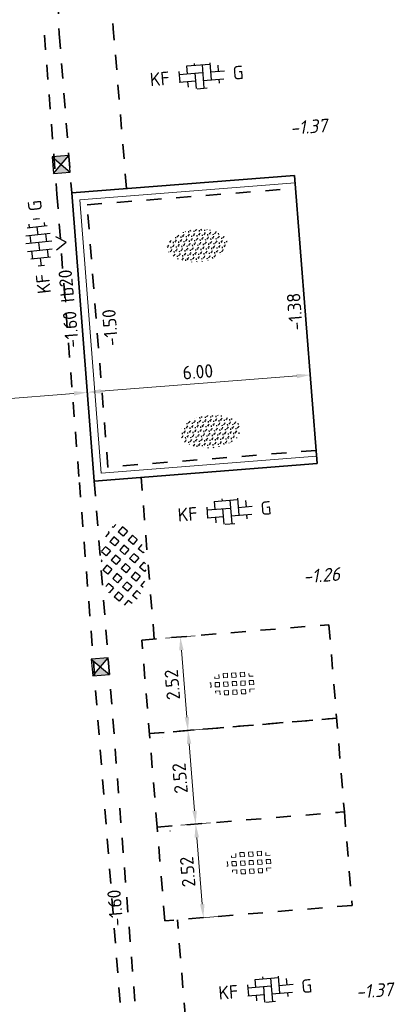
# Model space of a CAD drawing. Header units: metres. Extents: x 97990 to 98409, y 436026 to 436301.
# Tile 47 of 55: x 98308 to 98318, y 436136 to 436163. Entities that reach past the tile are written whole.
import ezdxf
from ezdxf.enums import TextEntityAlignment as Align

# ---------------------------------------------------------------- set-up
doc = ezdxf.new("R2010")
doc.units = ezdxf.units.M
doc.linetypes.add('ZZ-HIDDEN-SO', pattern=[4, 2, -2])
for name, color, linetype, lineweight in [('B-WE-VH-NAP-T18-200', 252, 'Continuous', 18), ('B-WE-VH-OPENVERHARDING_TEGEL_GRAS-S-200', 70, 'Continuous', 18), ('N-GV-GR-BEPLANTING-G', 90, 'Continuous', 35), ('N-WE-GR-BEPLANTING-S-200', 90, 'Continuous', 25), ('N-WE-RI-HWA_KOLK-S-200', 150, 'Continuous', 25), ('N-WE-VH-FUNDERING_ZANDCEMENTSTABILISATIE-G', 7, 'ZZ-HIDDEN-SO', 35), ('N-WE-VH-HALFVERHARDING_GRASBETONSTEEN-S-200', 1, 'Continuous', 25), ('N-WE-VH-KANTOPSLUITING-T18-200', 1, 'Continuous', 18), ('N-WE-VH-KANTOPSLUITING_ACHTERKANTBAND-G', 1, 'Continuous', 18), ('N-WE-VH-KANTOPSLUITING_TROTTOIRBAND_180X200-G', 2, 'Continuous', 35), ('N-WE-VH-M-200', 7, 'Continuous', 18), ('N-WE-VH-MATERIAALGRENS-G', 7, 'ZZ-HIDDEN-SO', 35), ('N-WE-VH-NAP-T18-200', 4, 'Continuous', 18), ('N-WE-VH-OPENVERHARDING_BETONSTRAATSTEEN-S-200', 90, 'Continuous', 25)]:
    doc.layers.add(name, color=color, linetype=linetype, lineweight=lineweight)
doc.styles.add('NLCS-ISO', font='NLCS-ISO.ttf')
doc.styles.add('NLCS-ISO-M200-T18', font='NLCS-ISO.ttf', dxfattribs={"height": 0.36})
doc.styles.add('NLCS-ISO-M200-T18_CURSIEF', font='NLCS-ISO.ttf', dxfattribs={"oblique": 15, "height": 0.36})
doc.dimstyles.new('NLCS-M200-T18-PIJL_L2_H0', dxfattribs={"dimscale": 0.2, "dimtxt": 2.5, "dimasz": 1.8, "dimexe": 2, "dimexo": 2, "dimgap": 0.7, "dimtad": 1, "dimzin": 0, "dimdsep": 46, "dimtxsty": 'NLCS-ISO-M200-T18', "dimcen": 0, "dimdle": 2, "dimclrd": 256, "dimclre": 256, "dimclrt": 1, "dimadec": 0, "dimazin": 0, "dimtfac": 1, "dimtdec": 3, "dimtofl": 0, "dimtmove": 0, "dimatfit": 3, "dimfxl": 2, "dimfxlon": 1, "dimtfillclr": 256, "dimtolj": 1, "dimtzin": 0, "dimlwd": -1, "dimlwe": -1, "dimarcsym": 0})

# ---------------------------------------------------------------- blocks, each defined once
blk = doc.blocks.new('SVH-GRASTEGEL_01_KL-SO')
for p, q in [((-1.866236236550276, 0.8829363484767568), (-1.866236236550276, 1.384348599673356)), ((-1.291236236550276, 1.45793634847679), (-0.7162362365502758, 1.45793634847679)), ((-1.291236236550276, 0.8829363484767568), (-1.291236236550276, 1.457936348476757)), ((-0.7162362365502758, 0.8829363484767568), (-0.7162362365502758, 1.457936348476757)), ((-0.1412362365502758, 1.45793634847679), (0.4337637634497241, 1.45793634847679)), ((-0.1412362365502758, 0.8829363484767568), (-0.1412362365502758, 1.457936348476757)), ((0.4337637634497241, 0.8829363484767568), (0.4337637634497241, 1.457936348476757)), ((1.008763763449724, 1.45793634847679), (1.583763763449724, 1.45793634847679)), ((1.008763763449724, 0.8829363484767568), (1.008763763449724, 1.457936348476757)), ((1.583763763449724, 0.8829363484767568), (1.583763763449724, 1.457936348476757)), ((-3.124977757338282, 0.3079363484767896), (-3.016236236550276, 0.3079363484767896)), ((-3.016236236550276, -0.2670636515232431), (-3.016236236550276, 0.3079363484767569)), ((-2.441236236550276, 0.8829363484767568), (-2.441236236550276, 1.094667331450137)), ((-2.441236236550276, 0.8829363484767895), (-1.866236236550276, 0.8829363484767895)), ((-2.441236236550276, 0.3079363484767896), (-1.866236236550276, 0.3079363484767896)), ((-2.441236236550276, -0.2670636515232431), (-2.441236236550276, 0.3079363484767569)), ((-1.866236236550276, -0.2670636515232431), (-1.866236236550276, 0.3079363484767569)), ((-1.291236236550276, 0.8829363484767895), (-0.7162362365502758, 0.8829363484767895)), ((-1.291236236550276, 0.3079363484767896), (-0.7162362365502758, 0.3079363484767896)), ((-1.291236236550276, -0.2670636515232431), (-1.291236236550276, 0.3079363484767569)), ((-0.7162362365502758, -0.2670636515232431), (-0.7162362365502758, 0.3079363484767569)), ((-0.1412362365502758, 0.8829363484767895), (0.4337637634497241, 0.8829363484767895)), ((-0.1412362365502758, 0.3079363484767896), (0.4337637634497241, 0.3079363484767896)), ((-0.1412362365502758, -0.2670636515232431), (-0.1412362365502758, 0.3079363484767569)), ((0.4337637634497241, -0.2670636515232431), (0.4337637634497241, 0.3079363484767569)), ((1.008763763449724, 0.8829363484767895), (1.583763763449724, 0.8829363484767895)), ((1.008763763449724, 0.3079363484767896), (1.583763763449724, 0.3079363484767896)), ((1.008763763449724, -0.2670636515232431), (1.008763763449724, 0.3079363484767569)), ((1.583763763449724, -0.2670636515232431), (1.583763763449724, 0.3079363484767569)), ((2.158763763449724, 0.8829363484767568), (2.158763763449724, 1.255005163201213)), ((2.158763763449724, 0.8829363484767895), (2.72099081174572, 0.8829363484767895)), ((2.158763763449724, 0.3079363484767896), (2.733763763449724, 0.3079363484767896)), ((2.158763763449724, -0.2670636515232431), (2.158763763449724, 0.3079363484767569)), ((2.733763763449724, -0.2670636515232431), (2.733763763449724, 0.3079363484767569)), ((-3.137920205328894, -0.2670636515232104), (-3.016236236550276, -0.2670636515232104)), ((-2.441236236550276, -0.2670636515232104), (-1.866236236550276, -0.2670636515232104)), ((-2.441236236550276, -0.8420636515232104), (-1.866236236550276, -0.8420636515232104)), ((-2.441236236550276, -1.094667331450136), (-2.441236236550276, -0.842063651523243)), ((-1.866236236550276, -1.384348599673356), (-1.866236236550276, -0.842063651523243)), ((-1.291236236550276, -0.2670636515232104), (-0.7162362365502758, -0.2670636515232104)), ((-1.291236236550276, -0.8420636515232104), (-0.7162362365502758, -0.8420636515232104)), ((-1.291236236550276, -1.417063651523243), (-1.291236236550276, -0.842063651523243)), ((-0.7162362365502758, -1.417063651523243), (-0.7162362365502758, -0.842063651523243)), ((-0.1412362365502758, -0.2670636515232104), (0.4337637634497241, -0.2670636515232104)), ((-0.1412362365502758, -0.8420636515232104), (0.4337637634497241, -0.8420636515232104)), ((-0.1412362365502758, -1.417063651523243), (-0.1412362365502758, -0.842063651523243)), ((0.4337637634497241, -1.417063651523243), (0.4337637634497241, -0.842063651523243)), ((1.008763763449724, -0.2670636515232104), (1.583763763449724, -0.2670636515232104)), ((1.008763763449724, -0.8420636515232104), (1.583763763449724, -0.8420636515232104)), ((1.008763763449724, -1.417063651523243), (1.008763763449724, -0.842063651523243)), ((1.583763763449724, -1.417063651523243), (1.583763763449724, -0.842063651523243)), ((2.158763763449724, -0.2670636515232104), (2.733763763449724, -0.2670636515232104)), ((2.158763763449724, -0.8420636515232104), (2.733763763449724, -0.8420636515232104)), ((2.158763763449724, -1.255005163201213), (2.158763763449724, -0.842063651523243)), ((2.733763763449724, -0.871421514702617), (2.733763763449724, -0.842063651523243)), ((-1.291236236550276, -1.41706365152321), (-0.7162362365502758, -1.41706365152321)), ((-0.1412362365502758, -1.41706365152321), (0.4337637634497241, -1.41706365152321)), ((1.008763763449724, -1.41706365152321), (1.583763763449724, -1.41706365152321))]:
    blk.add_line(p, q)
at = {"style": 'NLCS-ISO'}
blk.add_attdef('FORMAAT', text='', height=1.8, dxfattribs=at).set_placement((-4.391236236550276, 0.02043634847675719), align=Align.MIDDLE_RIGHT)
blk.add_attdef('KLEUR', text='', height=1.8, dxfattribs=at).set_placement((4.108763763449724, 0.02043634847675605), align=Align.MIDDLE_LEFT)
at = {"style": 'NLCS-ISO', "flags": 1}
blk.add_attdef('FUNCTIE', text='', height=1.8, dxfattribs=at).set_placement((-0.1412362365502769, -2.729563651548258), align=Align.TOP_CENTER)
blk = doc.blocks.new('SVH-BSS_KEIFORMAAT_ELLEBOOG_KL-SO')
for p, q in [((-1.871609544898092, 1.430685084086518), (-1.871609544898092, 0.3855414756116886)), ((-1.858739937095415, 1.435541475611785), (1.278390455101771, 1.435541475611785)), ((-0.8216095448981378, 1.693156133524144), (-0.8216095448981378, 1.435541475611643)), ((0.2283904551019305, 1.435541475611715), (0.2283904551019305, -1.714458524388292)), ((1.278390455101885, 1.608929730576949), (1.278390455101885, -0.664458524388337)), ((-2.921609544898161, 0.7665653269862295), (-2.921609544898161, -0.6644585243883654)), ((-2.921609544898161, 0.3855414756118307), (0.2283904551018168, 0.3855414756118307)), ((-0.8216095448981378, 0.385541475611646), (-0.8216095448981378, -1.693156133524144)), ((1.278390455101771, 0.3855414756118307), (3.170147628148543, 0.3855414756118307)), ((2.32839045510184, 1.220907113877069), (2.32839045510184, 0.3855414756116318)), ((-3.006619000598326, -0.6644585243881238), (-0.8216095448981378, -0.6644585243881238)), ((-1.871609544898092, -0.6644585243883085), (-1.871609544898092, -1.430685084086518)), ((0.2283904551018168, -0.6644585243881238), (3.006619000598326, -0.6644585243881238)), ((2.32839045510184, -0.6644585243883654), (2.32839045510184, -1.22090711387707)), ((-0.6516744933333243, -1.714458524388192), (0.6516744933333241, -1.714458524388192))]:
    blk.add_line(p, q)
at = {"style": 'NLCS-ISO'}
blk.add_attdef('FORMAAT', text='', height=1.8, dxfattribs=at).set_placement((-4.25, 3.367778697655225e-16), align=Align.MIDDLE_RIGHT)
blk.add_attdef('KLEUR', text='', height=1.8, dxfattribs=at).set_placement((4.25, 0), align=Align.MIDDLE_LEFT)
at = {"style": 'NLCS-ISO', "flags": 1}
blk.add_attdef('FUNCTIE', text='', height=1.8, dxfattribs=at).set_placement((-7.804418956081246e-16, -2.750000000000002), align=Align.TOP_CENTER)
blk = doc.blocks.new('SVH-GRASBETONSTEEN_02-SO')
for p, q in [((-1.164783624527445, 2.210629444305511), (-0.5460651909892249, 2.82934787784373)), ((0.07264137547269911, 2.210629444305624), (-0.5460770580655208, 2.829347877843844)), ((0.6913657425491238, 2.82935381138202), (0.5625822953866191, 2.958137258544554)), ((0.6913657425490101, 2.829353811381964), (0.8046645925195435, 2.942652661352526)), ((1.310090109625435, 2.210629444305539), (1.894162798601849, 2.794702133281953)), ((2.547515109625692, 2.210629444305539), (1.980940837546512, 2.77720371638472)), ((-4.877094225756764, 0.9731925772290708), (-4.258375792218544, 1.591911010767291)), ((-3.639669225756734, 0.9731925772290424), (-4.258387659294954, 1.591911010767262)), ((-3.020944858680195, 1.591916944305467), (-3.639663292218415, 2.210635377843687)), ((-3.639657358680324, 2.210629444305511), (-3.587975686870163, 2.262311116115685)), ((-3.020944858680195, 1.591916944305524), (-2.402226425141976, 2.210635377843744)), ((-2.40223235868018, 2.210629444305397), (-2.766716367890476, 2.575113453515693)), ((-2.402220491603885, 0.9731925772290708), (-1.783502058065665, 1.591911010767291)), ((-1.164795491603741, 0.9731925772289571), (-1.78351392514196, 1.591911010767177)), ((-0.546071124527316, 1.591916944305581), (-1.164789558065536, 2.210635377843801)), ((-0.5460711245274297, 1.591916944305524), (0.0726473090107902, 2.210635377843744)), ((0.07265324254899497, 0.9731925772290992), (0.6913716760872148, 1.591911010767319)), ((1.310078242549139, 0.9731925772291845), (0.691359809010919, 1.591911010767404)), ((1.928802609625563, 1.591916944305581), (1.310084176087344, 2.210635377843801)), ((1.928802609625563, 1.591916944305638), (2.547521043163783, 2.210635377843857)), ((2.547526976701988, 0.9731925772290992), (3.166245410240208, 1.591911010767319)), ((3.784951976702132, 0.9731925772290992), (3.166233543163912, 1.591911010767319)), ((4.403676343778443, 1.591916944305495), (3.874966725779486, 2.120626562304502)), ((4.403676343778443, 1.591916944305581), (4.521478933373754, 1.709719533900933)), ((-4.877106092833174, -0.2642442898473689), (-5.487478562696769, 0.346128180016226)), ((-4.258381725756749, 0.3544800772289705), (-4.877100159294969, 0.9731985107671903)), ((-4.258381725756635, 0.3544800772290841), (-3.639663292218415, 0.973198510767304)), ((-3.639657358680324, -0.2642442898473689), (-3.020938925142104, 0.354474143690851)), ((-2.402232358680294, -0.2642442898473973), (-3.020950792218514, 0.3544741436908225)), ((-1.783507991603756, 0.3544800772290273), (-2.402226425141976, 0.9731985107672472)), ((-1.783507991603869, 0.3544800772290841), (-1.16478955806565, 0.973198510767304)), ((-1.164783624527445, -0.2642442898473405), (-0.5460651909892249, 0.3544741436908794)), ((0.07264137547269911, -0.2642442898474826), (-0.5460770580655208, 0.3544741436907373)), ((0.6913657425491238, 0.354480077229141), (0.07264730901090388, 0.9731985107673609)), ((0.6913657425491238, 0.3544800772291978), (1.310084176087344, 0.9731985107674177)), ((1.310090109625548, -0.2642442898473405), (1.928808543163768, 0.3544741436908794)), ((2.547515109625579, -0.2642442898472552), (1.928796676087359, 0.3544741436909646)), ((3.166239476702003, 0.354480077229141), (2.547521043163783, 0.9731985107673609)), ((3.166239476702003, 0.354480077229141), (3.784957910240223, 0.9731985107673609)), ((3.784963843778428, -0.2642442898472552), (4.403682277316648, 0.3544741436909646)), ((5.022388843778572, -0.2642442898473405), (4.403670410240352, 0.3544741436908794)), ((5.420953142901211, 0.5746401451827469), (5.022394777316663, 0.9731985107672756)), ((5.022400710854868, 0.9731925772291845), (5.140131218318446, 1.090923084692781)), ((-5.351839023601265, -0.7389772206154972), (-4.877100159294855, -0.2642383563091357)), ((-4.824880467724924, -1.449467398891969), (-4.258375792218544, -0.8829627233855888)), ((-3.639669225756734, -1.501681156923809), (-4.258387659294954, -0.8829627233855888)), ((-3.020944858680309, -0.8829567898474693), (-3.639663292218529, -0.2642383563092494)), ((-3.020944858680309, -0.8829567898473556), (-2.402226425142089, -0.2642383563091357)), ((-2.402220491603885, -1.50168115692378), (-1.783502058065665, -0.8829627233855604)), ((-1.164795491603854, -1.501681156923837), (-1.783513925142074, -0.8829627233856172)), ((-0.546071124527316, -0.8829567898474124), (-1.164789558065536, -0.2642383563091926)), ((-0.546071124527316, -0.8829567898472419), (0.07264730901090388, -0.264238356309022)), ((0.07265324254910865, -1.50168115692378), (0.6913716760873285, -0.8829627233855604)), ((1.310078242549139, -1.501681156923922), (0.691359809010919, -0.8829627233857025)), ((1.928802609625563, -0.8829567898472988), (1.310084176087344, -0.2642383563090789)), ((1.928802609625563, -0.8829567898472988), (2.547521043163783, -0.2642383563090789)), ((2.547526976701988, -1.501681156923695), (3.166245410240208, -0.8829627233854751)), ((3.784951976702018, -1.501681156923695), (3.166233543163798, -0.8829627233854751)), ((4.403676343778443, -0.8829567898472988), (3.784957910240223, -0.2642383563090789)), ((4.403676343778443, -0.8829567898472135), (5.022394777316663, -0.2642383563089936)), ((-4.120107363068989, -1.982119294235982), (-3.639663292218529, -1.501675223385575)), ((-3.290411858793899, -2.389872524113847), (-3.020938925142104, -2.120399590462)), ((-2.483972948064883, -2.657377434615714), (-3.020950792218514, -2.120399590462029)), ((-1.783507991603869, -2.120393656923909), (-2.402226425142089, -1.501675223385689)), ((-1.783507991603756, -2.120393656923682), (-1.164789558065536, -1.501675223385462)), ((-1.164783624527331, -2.73911802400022), (-0.5460651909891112, -2.120399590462)), ((0.07264137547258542, -2.739118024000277), (-0.5460770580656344, -2.120399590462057)), ((0.6913657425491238, -2.120393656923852), (0.07264730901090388, -1.501675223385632)), ((0.6913657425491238, -2.120393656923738), (1.310084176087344, -1.501675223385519)), ((1.310090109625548, -2.739118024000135), (1.928808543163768, -2.120399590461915)), ((2.469643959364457, -2.661246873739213), (1.928796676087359, -2.120399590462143)), ((3.166239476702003, -2.120393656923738), (2.547521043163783, -1.501675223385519)), ((3.166239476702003, -2.120393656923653), (3.784957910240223, -1.501675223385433)), ((-0.9755535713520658, -2.928348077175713), (-1.16478955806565, -2.739112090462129)), ((-0.1599215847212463, -2.971680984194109), (0.07264730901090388, -2.739112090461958)), ((1.442749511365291, -2.871777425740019), (1.310084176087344, -2.739112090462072))]:
    blk.add_line(p, q)
at = {"style": 'NLCS-ISO'}
blk.add_attdef('FORMAAT', text='', height=1.8, dxfattribs=at).set_placement((-6.620801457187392, -0.09580145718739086), align=Align.MIDDLE_RIGHT)
blk.add_attdef('KLEUR', text='', height=1.8, dxfattribs=at).set_placement((6.429198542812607, -0.09580145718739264), align=Align.MIDDLE_LEFT)
at = {"style": 'NLCS-ISO', "flags": 1}
blk.add_attdef('FUNCTIE', text='', height=1.8, dxfattribs=at).set_placement((-7.110529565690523e-16, -3.975), align=Align.TOP_CENTER)
blk = doc.blocks.new('SRI-KOLK_STRAAT_01-SO')
h = blk.add_hatch(color=256)
h.dxf.hatch_style = 1
h.paths.add_polyline_path([(0, 1.125), (-1.125, 2.25), (-1.125, 1.110223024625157e-16)])
h.paths.add_polyline_path([(1.125, 2.25), (0, 1.125), (1.125, 1.110223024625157e-16)])
for p, q in [((-1.125, 1.530808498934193e-17), (1.125, 2.25)), ((1.125, 0), (-1.125, 2.25))]:
    blk.add_line(p, q)
blk.add_lwpolyline([(-1.125, 0), (1.125, 0), (1.125, 2.25), (-1.125, 2.25)], close=True)
blk = doc.blocks.new('*D279')
at = {"layer": 'Defpoints', "color": 0, "ltscale": 0.2, "transparency": 16777216}
for p in [(98308.78676060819, 436162.1761563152), (98301.89573346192, 436160.5089262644), (98309.53890563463, 436152.5542235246)]:
    blk.add_point(p, dxfattribs=at)
at = {"layer": 'N-WE-VH-M-200', "ltscale": 0.2, "transparency": 16777216}
for p, q in [((98309.50773279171, 436152.9530069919), (98309.57007847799, 436152.1554400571)), ((98302.52902211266, 436152.4074822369), (98302.59136779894, 436151.6099153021)), ((98302.91910007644, 436152.0367543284), (98309.18000051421, 436152.5261679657))]:
    blk.add_line(p, q, dxfattribs=at)
for points in [[(98309.1846764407, 436152.4663504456), (98309.17532458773, 436152.5859854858), (98309.53890563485, 436152.5542235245)], [(98302.92377600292, 436151.9769368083), (98302.91442414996, 436152.0965718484), (98302.5601949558, 436152.0086987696)]]:
    blk.add_solid(points, dxfattribs=at)
at = {"layer": 'N-WE-VH-M-200', "color": 1, "ltscale": 0.2, "transparency": 16777216, "insert": (98306.02461202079, 436152.6004879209), "char_height": 0.36, "attachment_point": 5, "rotation": 4.469713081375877, "style": 'NLCS-ISO-M200-T18'}
blk.add_mtext('\\A1;7.00', dxfattribs=at)
blk = doc.blocks.new('*D280')
at = {"layer": 'Defpoints', "color": 0, "ltscale": 0.2, "transparency": 16777216}
for p in [(98315.10136156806, 436158.3771668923), (98309.12052642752, 436157.9064049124), (98315.51999258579, 436153.0217641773)]:
    blk.add_point(p, dxfattribs=at)
at = {"layer": 'N-WE-VH-M-200', "ltscale": 0.2, "transparency": 16777216}
for p, q in [((98315.48881974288, 436153.4205476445), (98315.55116542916, 436152.6229807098)), ((98309.50773279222, 436152.953006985), (98309.5700784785, 436152.1554400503)), ((98309.89781075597, 436152.5822790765), (98315.16108746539, 436152.9937086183))]:
    blk.add_line(p, q, dxfattribs=at)
for points in [[(98315.16576339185, 436152.9338910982), (98315.15641153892, 436153.0535261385), (98315.51999258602, 436153.0217641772)], [(98309.90248668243, 436152.5224615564), (98309.8931348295, 436152.6420965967), (98309.53890563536, 436152.5542235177)]]:
    blk.add_solid(points, dxfattribs=at)
at = {"layer": 'N-WE-VH-M-200', "color": 1, "ltscale": 0.2, "transparency": 16777216, "insert": (98312.50451083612, 436153.1070206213), "char_height": 0.36, "attachment_point": 5, "rotation": 4.469713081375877, "style": 'NLCS-ISO-M200-T18'}
blk.add_mtext('\\A1;6.00', dxfattribs=at)
blk = doc.blocks.new('*D151')
at = {"layer": 'Defpoints', "color": 0, "ltscale": 0.2, "transparency": 16777216}
for p in [(98312.44677817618, 436140.9687263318), (98311.41287442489, 436140.8837982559), (98311.6191802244, 436138.3722573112)]:
    blk.add_point(p, dxfattribs=at)
at = {"layer": 'N-WE-VH-M-200', "ltscale": 0.2, "transparency": 16777216}
for p, q in [((98312.04812088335, 436140.9359793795), (98312.84543546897, 436141.0014732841)), ((98312.62361171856, 436138.8159769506), (98312.47625043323, 436140.6099347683)), ((98312.2544266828, 436138.4244384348), (98313.05174126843, 436138.4899323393))]:
    blk.add_line(p, q, dxfattribs=at)
for points in [[(98312.41645183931, 436140.6050227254), (98312.53604902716, 436140.6148468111), (98312.44677817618, 436140.9687263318)], [(98312.56381312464, 436138.8110649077), (98312.68341031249, 436138.8208889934), (98312.65308397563, 436138.4571853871)]]:
    blk.add_solid(points, dxfattribs=at)
at = {"layer": 'N-WE-VH-M-200', "color": 1, "ltscale": 0.2, "transparency": 16777216, "insert": (98312.23100524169, 436139.6867582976), "char_height": 0.36, "attachment_point": 5, "rotation": 94.69591093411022, "style": 'NLCS-ISO-M200-T18'}
blk.add_mtext('\\A1;2.52', dxfattribs=at)
blk = doc.blocks.new('*D152')
at = {"layer": 'Defpoints', "color": 0, "ltscale": 0.2, "transparency": 16777216}
for p in [(98311.2065686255, 436143.3953392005), (98312.24047237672, 436143.4802672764), (98311.41287442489, 436140.8837982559)]:
    blk.add_point(p, dxfattribs=at)
at = {"layer": 'N-WE-VH-M-200', "ltscale": 0.2, "transparency": 16777216}
for p, q in [((98311.8418150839, 436143.4475203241), (98312.63912966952, 436143.5130142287)), ((98312.41730591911, 436141.3275178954), (98312.26994463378, 436143.1214757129)), ((98312.04812088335, 436140.9359793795), (98312.84543546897, 436141.0014732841))]:
    blk.add_line(p, q, dxfattribs=at)
for points in [[(98312.21014603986, 436143.11656367), (98312.3297432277, 436143.1263877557), (98312.24047237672, 436143.4802672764)], [(98312.35750732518, 436141.3226058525), (98312.47710451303, 436141.3324299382), (98312.44677817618, 436140.9687263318)]]:
    blk.add_solid(points, dxfattribs=at)
at = {"layer": 'N-WE-VH-M-200', "color": 1, "ltscale": 0.2, "transparency": 16777216, "insert": (98312.02469944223, 436142.1982992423), "char_height": 0.36, "attachment_point": 5, "rotation": 94.69591093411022, "style": 'NLCS-ISO-M200-T18'}
blk.add_mtext('\\A1;2.52', dxfattribs=at)
blk = doc.blocks.new('*D153')
at = {"layer": 'Defpoints', "color": 0, "ltscale": 0.2, "transparency": 16777216}
for p in [(98312.0341665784, 436145.9918082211), (98311.00026282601, 436145.9068801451), (98311.20656862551, 436143.3953392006)]:
    blk.add_point(p, dxfattribs=at)
at = {"layer": 'N-WE-VH-M-200', "ltscale": 0.2, "transparency": 16777216}
for p, q in [((98311.63550928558, 436145.9590612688), (98312.4328238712, 436146.0245551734)), ((98312.21100012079, 436143.8390588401), (98312.06363883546, 436145.6330166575)), ((98311.84181508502, 436143.4475203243), (98312.63912967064, 436143.5130142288))]:
    blk.add_line(p, q, dxfattribs=at)
for points in [[(98312.00384024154, 436145.6281046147), (98312.12343742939, 436145.6379287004), (98312.0341665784, 436145.9918082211)], [(98312.15120152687, 436143.8341467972), (98312.27079871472, 436143.8439708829), (98312.24047237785, 436143.4802672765)]]:
    blk.add_solid(points, dxfattribs=at)
at = {"layer": 'N-WE-VH-M-200', "color": 1, "ltscale": 0.2, "transparency": 16777216, "insert": (98311.81839364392, 436144.709840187), "char_height": 0.36, "attachment_point": 5, "rotation": 94.69591093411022, "style": 'NLCS-ISO-M200-T18'}
blk.add_mtext('\\A1;2.52', dxfattribs=at)
blk = doc.blocks.new('SGR-BEPLANTING_SOORT_01_KL-SO')
h = blk.add_hatch()
h.set_pattern_fill('AGR-BEPLANTING_SOORT_01', color=256, scale=0.1, pattern_type=2)
h.set_pattern_definition([(59.99999999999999, (0, 0), (-0.2886752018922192, 0.4999998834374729), [0.144338, -0.4330130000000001]), (120, (0, 0), (-0.5773502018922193, -1.165625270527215e-07), [0.144338, -0.433013]), (270, (0, 0), (0.288675, -0.5000000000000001), [0.125, -0.875])])
edge = h.paths.add_edge_path()
edge.add_ellipse((0, 0), major_axis=(3.25, -8.51819583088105e-16), ratio=0.5384615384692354, start_angle=0, end_angle=359.9999999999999)
at = {"style": 'NLCS-ISO'}
blk.add_attdef('TYPE', text='', height=1.8, dxfattribs=at).set_placement((4.25, -1.446759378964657e-15), align=Align.MIDDLE_LEFT)
blk = doc.blocks.new('SVH-BSS_KEIFORMAAT_HALFST_KL-SO')
for p, q in [((-2.099999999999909, -1.33561257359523), (-2.099999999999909, 1.33561257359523)), ((-1.049999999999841, -1.656152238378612), (-1.049999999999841, 1.656152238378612)), ((1.13686837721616e-13, -1.75), (1.13686837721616e-13, 1.75)), ((1.050000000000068, -1.65615223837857), (1.050000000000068, 1.65615223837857)), ((2.100000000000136, -1.335612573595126), (2.100000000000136, 1.335612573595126)), ((-3.149999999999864, -0.4307692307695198), (-3.149999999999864, 0.4307692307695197)), ((-3.149999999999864, 0), (-2.099999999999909, 0)), ((-2.100000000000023, 1.049999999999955), (-1.050000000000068, 1.049999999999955)), ((-1.049999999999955, 0), (0, 0)), ((-1.13686837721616e-13, 1.049999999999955), (1.049999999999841, 1.049999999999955)), ((1.049999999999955, 0), (2.099999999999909, 0)), ((2.099999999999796, 1.049999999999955), (2.600000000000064, 1.049999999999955)), ((3.150000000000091, -0.4307692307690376), (3.150000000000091, 0.4307692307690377)), ((3.149999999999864, 0), (3.25, 0)), ((-2.100000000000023, -1.050000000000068), (-1.050000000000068, -1.050000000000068)), ((-1.13686837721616e-13, -1.050000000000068), (1.049999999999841, -1.050000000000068)), ((2.099999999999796, -1.050000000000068), (2.599999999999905, -1.050000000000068))]:
    blk.add_line(p, q)
at = {"style": 'NLCS-ISO'}
blk.add_attdef('FORMAAT', text='', height=1.8, dxfattribs=at).set_placement((-4.25, 3.306314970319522e-16), align=Align.MIDDLE_RIGHT)
blk.add_attdef('KLEUR', text='', height=1.8, dxfattribs=at).set_placement((4.25, 0), align=Align.MIDDLE_LEFT)
at = {"style": 'NLCS-ISO', "flags": 1}
blk.add_attdef('FUNCTIE', text='', height=1.8, dxfattribs=at).set_placement((-7.804418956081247e-16, -2.75), align=Align.TOP_CENTER)

msp = doc.modelspace()

# ---------------------------------------------------------------- linework, layer by layer
at = {"layer": 'N-GV-GR-BEPLANTING-G'}
msp.add_lwpolyline([(98315.10136156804, 436158.3771668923), (98315.705, 436150.647)], dxfattribs=at)
at = {"layer": 'N-WE-VH-FUNDERING_ZANDCEMENTSTABILISATIE-G', "ltscale": 0.2}
for p, q in [((98309.53302433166, 436157.5877907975), (98315.12882573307, 436158.0282460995)), ((98310.0938467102, 436150.5501696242), (98309.53302433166, 436157.5877907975)), ((98315.67714776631, 436150.9958900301), (98310.0938467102, 436150.5501696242))]:
    msp.add_line(p, q, dxfattribs=at)
at = {"layer": 'N-WE-VH-KANTOPSLUITING_ACHTERKANTBAND-G'}
for p, q in [((98309.33549619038, 436157.7227069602), (98315.11705537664, 436158.1777835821)), ((98309.33549619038, 436157.7227069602), (98309.90908809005, 436150.3849429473)), ((98315.6890844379, 436150.8463657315), (98309.90908809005, 436150.3849429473))]:
    msp.add_line(p, q, dxfattribs=at)
at = {"layer": 'N-WE-VH-KANTOPSLUITING_TROTTOIRBAND_180X200-G'}
for p, q in [((98309.12052642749, 436157.9064049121), (98315.10136156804, 436158.3771668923)), ((98309.12052642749, 436157.9064049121), (98309.72530852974, 436150.1696353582)), ((98315.705, 436150.647), (98309.72530852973, 436150.1696353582))]:
    msp.add_line(p, q, dxfattribs=at)
at = {"layer": 'N-WE-VH-MATERIAALGRENS-G', "ltscale": 0.2}
for p, q in [((98308.38797714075, 436162.1449834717), (98308.72174296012, 436157.875232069)), ((98308.78676060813, 436162.1761563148), (98309.12052642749, 436157.9064049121)), ((98310.58915382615, 436158.0214966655), (98310.23667146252, 436162.3125727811)), ((98311.33685264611, 436145.9345286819), (98310.98009271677, 436150.2776793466)), ((98309.32652506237, 436150.1384625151), (98316.15427669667, 436062.7933827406)), ((98309.72530852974, 436150.1696353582), (98316.55306016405, 436062.8245555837)), ((98311.000262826, 436145.9068801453), (98316.02334471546, 436146.3194917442)), ((98316.02334471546, 436146.3194917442), (98316.4359563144, 436141.2964098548)), ((98311.41287442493, 436140.8837982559), (98311.000262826, 436145.9068801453)), ((98311.20656862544, 436143.3953392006), (98316.2296505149, 436143.8079507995)), ((98316.22965051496, 436143.8079507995), (98311.2065686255, 436143.3953392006)), ((98311.55425939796, 436143.2878461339), (98311.55361687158, 436143.2956681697)), ((98311.41287442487, 436140.8837982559), (98316.43595631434, 436141.2964098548)), ((98311.41287442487, 436140.8837982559), (98316.27051353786, 436141.2828198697)), ((98316.43595631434, 436141.2964098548), (98316.64226211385, 436138.78486891)), ((98311.61918022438, 436138.3722573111), (98311.41287442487, 436140.8837982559)), ((98311.76056519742, 436140.7763051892), (98311.75992267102, 436140.784127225)), ((98316.64226211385, 436138.78486891), (98311.61918022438, 436138.3722573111)), ((98312.30229673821, 436134.1813333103), (98311.95577004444, 436138.3999058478))]:
    msp.add_line(p, q, dxfattribs=at)
msp.add_lwpolyline([(98308.72174296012, 436157.875232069), (98309.32652506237, 436150.1384625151)], dxfattribs=at)
for centre, radius, start, end in [((98317.25400444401, 436162.888998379), 7.040967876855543, 177.0264154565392, 184.6959109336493), ((98316.76242995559, 436162.7996131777), 8, 177.7298061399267, 184.4697130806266)]:
    msp.add_arc(centre, radius, start, end, dxfattribs=at)
at = {"layer": 'N-WE-VH-OPENVERHARDING_BETONSTRAATSTEEN-S-200', "ltscale": 0.2}
msp.add_lwpolyline([(98308.70834926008, 436156.3786572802), (98308.9737888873, 436156.587251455), (98308.69193725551, 436156.7290022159)], dxfattribs=at)

# ---------------------------------------------------------------- block references
at = {"layer": 'B-WE-VH-OPENVERHARDING_TEGEL_GRAS-S-200', "xscale": 0.1999999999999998, "yscale": 0.1999999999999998, "zscale": 0.1999999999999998, "rotation": 3.426881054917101}
for p in [(98313.457534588, 436144.7313017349), (98313.90999282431, 436139.926945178)]:
    msp.add_blockref('SVH-GRASTEGEL_01_KL-SO', p, dxfattribs=at)
at = {"layer": 'N-WE-GR-BEPLANTING-S-200', "xscale": 0.2499999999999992, "yscale": 0.2499999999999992, "zscale": 0.2499999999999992, "rotation": 5.122887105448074}
for p in [(98312.49851028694, 436156.4934310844), (98312.84092606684, 436151.5005790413)]:
    msp.add_blockref('SGR-BEPLANTING_SOORT_01_KL-SO', p, dxfattribs=at)
at = {"layer": 'N-WE-RI-HWA_KOLK-S-200', "xscale": 0.2, "yscale": 0.2, "rotation": 274.7}
for p in [(98308.61111468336, 436158.6489241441), (98309.66469174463, 436145.1708749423)]:
    msp.add_blockref('SRI-KOLK_STRAAT_01-SO', p, dxfattribs=at)
at = {"layer": 'N-WE-VH-HALFVERHARDING_GRASBETONSTEEN-S-200', "ltscale": 0.2, "xscale": 0.1999999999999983, "yscale": 0.1999999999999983, "zscale": 0.1999999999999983, "rotation": 94.55862382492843}
msp.add_blockref('SVH-GRASBETONSTEEN_02-SO', (98310.5084461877, 436147.9392395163), dxfattribs=at)
at = {"layer": 'N-WE-VH-OPENVERHARDING_BETONSTRAATSTEEN-S-200', "ltscale": 0.2}
for name, p, xscale, yscale, zscale, rotation in [('SVH-BSS_KEIFORMAAT_ELLEBOOG_KL-SO', (98312.59348166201, 436161.0569155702), 0.1999999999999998, 0.1999999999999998, 0.1999999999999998, 4.55862384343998), ('SVH-BSS_KEIFORMAAT_HALFST_KL-SO', (98308.23976730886, 436156.5746627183), 0.1999999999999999, 0.1999999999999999, 0.1999999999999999, 96.22853088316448), ('SVH-BSS_KEIFORMAAT_ELLEBOOG_KL-SO', (98313.33950584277, 436149.3702455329), 0.2, 0.2, 0.2, 4.558623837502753), ('SVH-BSS_KEIFORMAAT_ELLEBOOG_KL-SO', (98314.43308573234, 436136.5428138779), 0.2, 0.2, 0.2, 4.558623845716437)]:
    msp.add_blockref(name, p, dxfattribs=dict(at, xscale=xscale, yscale=yscale, zscale=zscale, rotation=rotation)).add_auto_attribs({'FORMAAT': 'KF', 'KLEUR': 'G'})

# ---------------------------------------------------------------- texts
at = {"layer": 'B-WE-VH-NAP-T18-200', "linetype": 'Continuous', "style": 'NLCS-ISO-M200-T18_CURSIEF', "oblique": 15}
for s, p in [('-1.37', (98314.991, 436159.466, -1.373)), ('-1.26', (98315.342, 436147.429, -1.257)), ('-1.37', (98316.756, 436136.281, -1.37))]:
    msp.add_text(s, height=0.36, rotation=4.3049999, dxfattribs=at).set_placement(p)
at = {"layer": 'N-WE-VH-KANTOPSLUITING-T18-200', "ltscale": 0.2, "style": 'NLCS-ISO-M200-T18'}
msp.add_text('tb20', height=0.36, rotation=95.25732701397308, dxfattribs=at).set_placement((98309.19785076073, 436154.9720883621))
at = {"layer": 'N-WE-VH-NAP-T18-200', "ltscale": 0.2, "style": 'NLCS-ISO-M200-T18'}
for s, p in [('-1.38', (98315.32348645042, 436154.2317051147)), ('-1.60', (98309.31393750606, 436153.7619395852)), ('-1.50', (98310.36708461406, 436153.8103967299)), ('-1.60', (98310.50458924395, 436138.2337731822))]:
    msp.add_text(s, height=0.36, rotation=94.46971307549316, dxfattribs=at).set_placement(p)

# ---------------------------------------------------------------- dimensions: what is measured, and where the dimension line sits
at = {"layer": 'N-WE-VH-M-200', "ltscale": 0.2}
for base, p1, p2, angle, override, picture, middle in [((98309.53890563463, 436152.5542235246), (98301.89573346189, 436160.5089262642), (98308.78676060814, 436162.176156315), 184.4697130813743, {"dimtad": 4, "dimclrt": 1, "dimtmove": 1}, '*D279', (98306.02461202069, 436152.6004879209)), ((98315.51999258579, 436153.0217641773), (98309.12052642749, 436157.9064049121), (98315.10136156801, 436158.3771668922), 184.4697130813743, {"dimtad": 4, "dimclrt": 1, "dimtmove": 1}, '*D280', (98312.50451083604, 436153.1070206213)), ((98312.0341665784, 436145.9918082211), (98311.2065686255, 436143.3953392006), (98311.00026282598, 436145.9068801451), 94.69591093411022, {"dimtmove": 1}, '*D153', (98311.81839364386, 436144.709840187)), ((98312.24047237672, 436143.4802672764), (98311.41287442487, 436140.8837982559), (98311.20656862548, 436143.3953392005), 94.69591093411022, {"dimtmove": 1}, '*D152', (98312.02469944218, 436142.1982992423))]:
    dim = msp.add_linear_dim(base=base, p1=p1, p2=p2, angle=angle, dimstyle='NLCS-M200-T18-PIJL_L2_H0', override=override, dxfattribs=at)
    dim.commit()
    dim.dimension.update_dxf_attribs({"geometry": picture, "text_midpoint": middle})
dim = msp.add_linear_dim(base=(98312.44677817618, 436140.9687263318), p1=(98311.61918022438, 436138.3722573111), p2=(98311.41287442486, 436140.8837982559), angle=94.69591093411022, dimstyle='NLCS-M200-T18-PIJL_L2_H0', dxfattribs=at)
dim.commit()
dim.dimension.update_dxf_attribs({"geometry": '*D151', "text_midpoint": (98312.23100524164, 436139.6867582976)})

doc.saveas('drawing.dxf')
